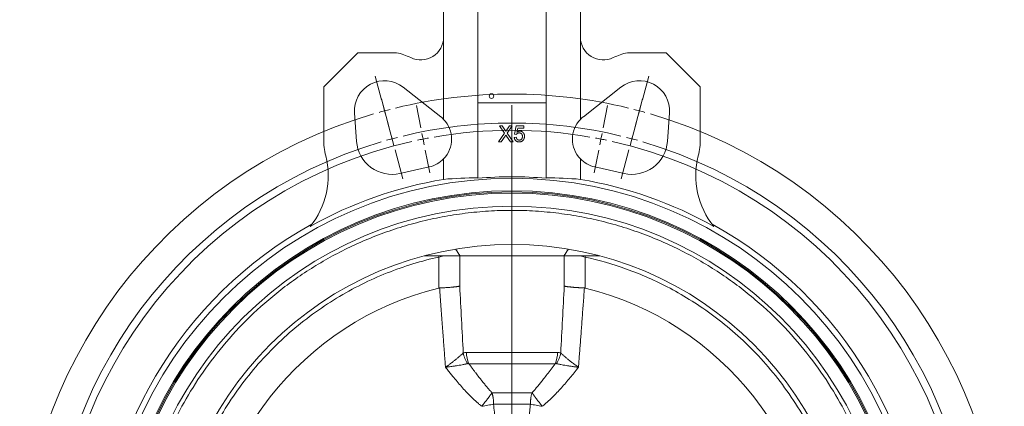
# Model space of a CAD drawing. Header units: millimetres. Extents: x 72 to 1173, y -128 to 1022.
# Tile 5 of 8: x 72 to 504, y 572 to 741. Entities that reach past the tile are written whole.
import ezdxf

# ---------------------------------------------------------------- set-up
doc = ezdxf.new("R2010")
doc.units = ezdxf.units.MM

# ---------------------------------------------------------------- blocks, each defined once
blk = doc.blocks.new('SW_CENTERMARKSYMBOL_0')
at = {"color": 0, "linetype": 'Continuous', "lineweight": 0}
for p, q in [((-1.29, 4.83), (-4.06, 15.17)), ((113.05, 4.83), (115.82, 15.17)), ((1.99, -7.44), (-1.4, 5.22)), ((109.77, -7.44), (113.16, 5.22)), ((0, 0), (-0.65, 2.41)), ((0, 0), (0.65, -2.41)), ((15.89, -7.48), (13.93, 2.33)), ((55.88, -203.54), (55.88, 2.5)), ((95.87, -7.48), (97.82, 2.33)), ((111.76, 0), (111.11, -2.41)), ((111.76, 0), (112.41, 2.41)), ((1.29, -4.83), (4.06, -15.17)), ((110.46, -4.83), (107.69, -15.17)), ((3.29, -12.27), (2.64, -9.85)), ((3.29, -12.27), (3.93, -14.68)), ((16.86, -12.39), (16.37, -9.93)), ((16.86, -12.39), (17.35, -14.84)), ((94.9, -12.39), (94.41, -14.84)), ((94.9, -12.39), (95.38, -9.93)), ((108.47, -12.27), (107.82, -14.68)), ((108.47, -12.27), (109.12, -9.85)), ((4.58, -17.1), (7.97, -29.75)), ((107.18, -17.1), (103.79, -29.75)), ((17.84, -17.29), (19.79, -27.1)), ((93.92, -17.29), (91.97, -27.1)), ((55.88, -208.54), (55.88, -206.04)), ((50.88, -208.54), (-155.16, -208.54)), ((55.88, -208.54), (53.38, -208.54)), ((55.88, -208.54), (55.88, -211.04)), ((55.88, -208.54), (58.38, -208.54)), ((60.88, -208.54), (266.92, -208.54)), ((55.88, -213.54), (55.88, -419.59)), ((4.58, -399.99), (7.97, -387.34)), ((107.18, -399.99), (103.79, -387.34)), ((17.84, -399.8), (19.79, -389.99)), ((93.92, -399.8), (91.97, -389.99)), ((1.29, -412.26), (4.06, -401.92)), ((3.29, -404.82), (2.64, -407.23)), ((3.29, -404.82), (3.93, -402.4)), ((16.86, -404.7), (16.37, -407.15)), ((16.86, -404.7), (17.35, -402.25)), ((94.9, -404.7), (94.41, -402.25)), ((94.9, -404.7), (95.38, -407.15)), ((110.46, -412.26), (107.69, -401.92)), ((108.47, -404.82), (107.82, -402.4)), ((108.47, -404.82), (109.12, -407.23)), ((1.99, -409.65), (-1.4, -422.3)), ((15.89, -409.6), (13.93, -419.41)), ((95.87, -409.6), (97.82, -419.41)), ((109.77, -409.65), (113.16, -422.3)), ((0, -417.09), (-0.65, -419.5)), ((0, -417.09), (0.65, -414.67)), ((111.76, -417.09), (111.11, -414.67)), ((111.76, -417.09), (112.41, -419.5)), ((-1.29, -421.92), (-4.06, -432.25)), ((113.05, -421.92), (115.82, -432.25))]:
    blk.add_line(p, q, dxfattribs=at)
for radius, start, end in [(215.9, 76.3269, 103.6731), (215.9, 104.3365, 105), (215.9, 75, 75.6635), (215.9, 106.3269, 253.6731), (215.9, 105, 105.6635), (215.9, 74.3365, 75), (215.9, 286.3269, 73.6731), (203.2, 76.4098, 103.5902), (200, 80.1824, 99.8176), (203.2, 105, 105.7049), (203.2, 104.2951, 105), (200, 101.25, 101.9662), (200, 100.5338, 101.25), (200, 78.75, 79.4662), (200, 78.0338, 78.75), (203.2, 75, 75.7049), (203.2, 74.2951, 75), (203.2, 106.4098, 253.5902), (200, 102.6824, 257.3176), (200, 282.6824, 77.3176), (203.2, 286.4098, 73.5902), (203.2, 254.2951, 255), (203.2, 255, 255.7049), (200, 258.0338, 258.75), (200, 258.75, 259.4662), (200, 260.1824, 279.8176), (200, 280.5338, 281.25), (200, 281.25, 281.9662), (203.2, 284.2951, 285), (203.2, 285, 285.7049), (203.2, 256.4098, 283.5902), (215.9, 254.3365, 255), (215.9, 255, 255.6635), (215.9, 256.3269, 283.6731), (215.9, 284.3365, 285), (215.9, 285, 285.6635)]:
    blk.add_arc((55.88, -208.54), radius, start, end, dxfattribs=at)

msp = doc.modelspace()

# ---------------------------------------------------------------- linework, layer by layer
at = {"color": 7, "linetype": 'Continuous', "lineweight": 15}
for p, q in [((272.84, 779.59), (272.84, 704.59)), ((302.84, 704.59), (302.84, 779.59)), ((257.84, 767.79), (257.84, 733.44)), ((317.84, 733.44), (317.84, 767.79)), ((257.84, 697.4), (257.84, 733.44)), ((317.84, 697.4), (317.84, 733.44)), ((220.25, 726.59), (205.25, 711.59)), ((237.25, 726.59), (220.25, 726.59)), ((355.43, 726.59), (338.43, 726.59)), ((370.43, 711.59), (355.43, 726.59)), ((205.25, 711.59), (205.25, 688.87)), ((240.13, 711.5), (256.56, 698.57)), ((319.13, 698.57), (335.55, 711.5)), ((370.43, 688.87), (370.43, 711.59)), ((272.84, 704.59), (272.84, 671.61)), ((302.84, 704.59), (272.84, 704.59)), ((302.84, 704.59), (302.84, 671.61)), ((219.69, 687.75), (218.8, 700.19)), ((356.89, 700.19), (355.99, 687.75)), ((281.96, 687.59), (284.55, 691.36)), ((284.55, 691.36), (282.32, 694.59)), ((282.32, 694.59), (283.51, 694.59)), ((283.51, 694.59), (284.73, 692.82)), ((285.55, 692.82), (286.77, 694.59)), ((287.97, 694.59), (285.74, 691.35)), ((285.74, 691.35), (288.33, 687.59)), ((286.77, 694.59), (287.97, 694.59)), ((288.92, 690.91), (289.64, 694.5)), ((289.82, 690.82), (288.92, 690.91)), ((289.64, 694.5), (292.96, 694.5)), ((290.37, 693.6), (290.01, 691.79)), ((292.96, 693.6), (290.37, 693.6)), ((292.96, 694.5), (292.96, 693.6)), ((283.16, 687.59), (281.96, 687.59)), ((284.82, 690), (283.16, 687.59)), ((287.14, 687.59), (285.44, 690.06)), ((288.33, 687.59), (287.14, 687.59)), ((288.83, 689.48), (289.73, 689.56)), ((257.84, 671.1), (257.84, 680.09)), ((317.84, 671.1), (317.84, 680.09)), ((251.57, 676.55), (238.68, 673.65)), ((337, 673.65), (324.11, 676.55)), ((249.44, 637.59), (265.04, 637.59)), ((255.76, 637.06), (255.76, 623.47)), ((265.04, 637.59), (310.64, 637.59)), ((310.64, 637.59), (326.25, 637.59)), ((319.92, 623.47), (319.92, 637.06)), ((307.79, 595.27), (267.89, 595.27)), ((268.96, 590.27), (306.72, 590.27)), ((287.84, 577.59), (279.05, 577.59)), ((296.63, 577.59), (287.84, 577.59)), ((287.84, 572.59), (279.77, 572.59)), ((295.91, 572.59), (287.84, 572.59))]:
    msp.add_line(p, q, dxfattribs=at)
at = {"color": 8, "linetype": 'Continuous', "lineweight": 15}
for p, q in [((255.76, 637.06), (255.64, 637.59)), ((255.76, 637.06), (257.91, 637.59)), ((264.93, 624.3), (264.93, 637.59)), ((310.75, 637.59), (310.75, 624.3)), ((317.77, 637.59), (319.92, 637.06)), ((319.92, 637.06), (320.04, 637.59))]:
    msp.add_line(p, q, dxfattribs=at)
at = {"color": 7, "linetype": 'Continuous', "lineweight": 15}
for centre, radius in [((278.84, 707.59), 1), ((287.84, 492.59), 179), ((287.84, 492.59), 173.5), ((287.84, 492.59), 173), ((287.84, 492.59), 150)]:
    msp.add_circle(centre, radius, dxfattribs=at)
for centre, radius, start, end in [((247.84, 733.44), 10, 243.8269, 0), ((327.84, 733.44), 10, 180, 296.1731), ((231.96, 701.13), 26, 63.8269, 78.2655), ((343.72, 701.13), 26, 101.7345, 116.1731), ((231.96, 701.13), 13.2, 51.781, 184.1069), ((343.72, 701.13), 13.2, 355.8931, 128.219), ((248.82, 688.75), 12.5, 43.8261, 51.781), ((248.82, 688.75), 12.5, 316.1739, 43.8261), ((326.86, 688.75), 12.5, 136.1739, 223.8261), ((326.86, 688.75), 12.5, 128.219, 136.1739), ((235.25, 688.87), 30, 180, 194.391), ((235.25, 688.87), 15.6, 184.1069, 282.6985), ((340.43, 688.87), 15.6, 257.3015, 355.8931), ((340.43, 688.87), 30, 345.609, 0), ((172.29, 672.71), 35, 320.5902, 14.391), ((248.82, 688.75), 12.5, 282.6985, 316.1739), ((326.86, 688.75), 12.5, 223.8261, 257.3015), ((403.39, 672.71), 35, 165.609, 219.4098), ((287.84, 492.59), 181.02, 99.5397, 119.2726), ((287.84, 492.59), 179.64, 85.2103, 94.7897), ((287.84, 492.59), 181.02, 60.7274, 80.4603), ((287.84, 492.59), 172.5, 0, 180), ((287.84, 492.59), 166.75, 0, 180), ((287.84, 492.59), 181.5, 118.904, 241.096), ((287.84, 492.59), 181.5, 298.904, 61.096), ((287.84, 492.59), 134.75, 103.7718, 256.2282), ((287.84, 492.59), 134.75, 283.7718, 76.2282), ((279.89, 595.22), 12, 179.7646, 204.3739), ((295.79, 595.22), 12, 335.6261, 0.2354)]:
    msp.add_arc(centre, radius, start, end, dxfattribs=at)
for centre, start_param, end_param in [((273.76, 492.59), 1.575926, 1.659482), ((301.92, 492.59), 1.48211, 1.565667)]:
    msp.add_ellipse(centre, major_axis=(179.77, 0), ratio=0.996929, start_param=start_param, end_param=end_param, dxfattribs=at)
for points, knots in [([(284.73, 692.82), (284.76, 692.77), (284.82, 692.69), (284.89, 692.57), (284.96, 692.47), (285.01, 692.38), (285.05, 692.3), (285.08, 692.24), (285.09, 692.19), (285.09, 692.16), (285.09, 692.15)], [0, 0, 0, 0, 0.209538, 0.393206, 0.554151, 0.689382, 0.80228, 0.889952, 0.956059, 1, 1, 1, 1]), ([(285.09, 692.15), (285.12, 692.19), (285.19, 692.29), (285.29, 692.44), (285.42, 692.62), (285.5, 692.75), (285.55, 692.82)], [0, 0, 0, 0, 0.195959, 0.429465, 0.696675, 1, 1, 1, 1]), ([(291.01, 691.45), (290.94, 691.45), (290.81, 691.44), (290.62, 691.41), (290.44, 691.36), (290.29, 691.28), (290.15, 691.18), (290.02, 691.08), (289.91, 690.96), (289.85, 690.87), (289.82, 690.82)], [0, 0, 0, 0, 0.14786, 0.283561, 0.412369, 0.534236, 0.652692, 0.768663, 0.883652, 1, 1, 1, 1]), ([(290.01, 691.79), (290.06, 691.83), (290.16, 691.9), (290.31, 692), (290.47, 692.08), (290.62, 692.14), (290.78, 692.19), (290.94, 692.23), (291.1, 692.25), (291.21, 692.26), (291.26, 692.26)], [0, 0, 0, 0, 0.136729, 0.268515, 0.395529, 0.52, 0.640496, 0.761236, 0.880107, 1, 1, 1, 1]), ([(292.42, 689.94), (292.42, 690), (292.41, 690.11), (292.4, 690.27), (292.37, 690.42), (292.33, 690.56), (292.28, 690.7), (292.22, 690.82), (292.15, 690.94), (292.07, 691.05), (291.97, 691.14), (291.86, 691.22), (291.75, 691.29), (291.62, 691.35), (291.48, 691.39), (291.34, 691.43), (291.18, 691.45), (291.07, 691.45), (291.01, 691.45)], [0, 0, 0, 0, 0.072866, 0.141887, 0.207453, 0.270438, 0.331641, 0.390108, 0.448069, 0.505503, 0.562488, 0.619084, 0.676416, 0.735452, 0.796241, 0.860406, 0.928305, 1, 1, 1, 1]), ([(291.26, 692.26), (291.33, 692.26), (291.47, 692.25), (291.68, 692.22), (291.87, 692.17), (292.06, 692.1), (292.24, 692.01), (292.41, 691.9), (292.57, 691.77), (292.72, 691.62), (292.86, 691.46), (292.99, 691.29), (293.09, 691.1), (293.17, 690.9), (293.23, 690.69), (293.28, 690.47), (293.31, 690.23), (293.31, 690.07), (293.32, 689.99)], [0, 0, 0, 0, 0.061997, 0.122088, 0.181375, 0.239508, 0.297836, 0.35688, 0.417282, 0.47964, 0.5425, 0.604962, 0.666991, 0.730216, 0.794173, 0.860458, 0.928578, 1, 1, 1, 1]), ([(284.82, 690), (284.84, 690.03), (284.88, 690.09), (284.96, 690.2), (285.05, 690.33), (285.11, 690.43), (285.15, 690.48)], [0, 0, 0, 0, 0.174779, 0.398246, 0.673111, 1, 1, 1, 1]), ([(285.15, 690.48), (285.2, 690.41), (285.29, 690.27), (285.39, 690.13), (285.44, 690.06)], [0, 0, 0, 0, 0.494218, 1, 1, 1, 1]), ([(291, 687.5), (290.93, 687.5), (290.78, 687.51), (290.56, 687.53), (290.36, 687.57), (290.16, 687.63), (289.98, 687.71), (289.81, 687.8), (289.64, 687.91), (289.49, 688.04), (289.35, 688.18), (289.23, 688.33), (289.12, 688.5), (289.03, 688.67), (288.96, 688.86), (288.9, 689.05), (288.85, 689.26), (288.84, 689.4), (288.83, 689.48)], [0, 0, 0, 0, 0.069298, 0.135561, 0.199671, 0.261716, 0.322662, 0.382907, 0.443032, 0.503501, 0.563724, 0.62398, 0.683629, 0.743848, 0.805192, 0.867649, 0.932778, 1, 1, 1, 1]), ([(289.73, 689.56), (289.73, 689.51), (289.75, 689.42), (289.78, 689.27), (289.83, 689.14), (289.88, 689.02), (289.93, 688.91), (289.99, 688.8), (290.07, 688.71), (290.14, 688.62), (290.23, 688.55), (290.32, 688.49), (290.42, 688.43), (290.52, 688.38), (290.64, 688.35), (290.75, 688.33), (290.88, 688.31), (290.97, 688.31), (291.01, 688.31)], [0, 0, 0, 0, 0.077361, 0.15048, 0.219977, 0.286681, 0.349678, 0.41068, 0.469427, 0.526756, 0.583142, 0.638824, 0.695263, 0.752696, 0.810849, 0.871356, 0.934436, 1, 1, 1, 1]), ([(292.78, 688.35), (292.72, 688.28), (292.62, 688.15), (292.43, 687.98), (292.23, 687.83), (292.01, 687.71), (291.78, 687.61), (291.53, 687.55), (291.27, 687.51), (291.09, 687.5), (291, 687.5)], [0, 0, 0, 0, 0.127893, 0.251579, 0.372793, 0.492778, 0.61359, 0.737809, 0.86618, 1, 1, 1, 1]), ([(291.01, 688.31), (291.06, 688.31), (291.17, 688.31), (291.32, 688.33), (291.46, 688.37), (291.6, 688.42), (291.72, 688.48), (291.84, 688.56), (291.95, 688.65), (292.04, 688.75), (292.13, 688.87), (292.21, 689), (292.27, 689.13), (292.33, 689.27), (292.37, 689.43), (292.4, 689.59), (292.42, 689.76), (292.42, 689.88), (292.42, 689.94)], [0, 0, 0, 0, 0.065801, 0.128677, 0.188676, 0.247598, 0.304849, 0.361786, 0.419523, 0.478682, 0.53877, 0.598799, 0.660184, 0.722952, 0.787993, 0.855404, 0.926153, 1, 1, 1, 1]), ([(293.32, 689.99), (293.31, 689.91), (293.31, 689.76), (293.28, 689.53), (293.24, 689.32), (293.19, 689.11), (293.11, 688.9), (293.02, 688.71), (292.91, 688.52), (292.82, 688.41), (292.78, 688.35)], [0, 0, 0, 0, 0.132462, 0.26165, 0.387547, 0.510782, 0.632675, 0.75466, 0.876523, 1, 1, 1, 1]), ([(452.76, 492.59), (452.76, 493.03), (452.76, 493.92), (452.74, 495.25), (452.71, 496.58), (452.67, 497.91), (452.63, 499.24), (452.57, 500.56), (452.5, 501.89), (452.33, 504.66), (451.99, 508.86), (451.32, 514.61), (450.43, 520.44), (449.28, 526.48), (447.87, 532.6), (445.58, 541.09), (441.91, 551.97), (436.16, 565.2), (428.85, 578.6), (419.83, 591.93), (409, 604.92), (398.54, 615.09), (389.25, 622.76), (381.75, 628.27), (373.81, 633.44), (365.45, 638.21), (356.7, 642.55), (347.59, 646.41), (338.15, 649.75), (328.44, 652.54), (318.49, 654.74), (308.38, 656.33), (298.14, 657.29), (287.84, 657.62), (277.54, 657.29), (267.31, 656.33), (257.19, 654.74), (247.25, 652.54), (237.53, 649.75), (228.1, 646.41), (218.98, 642.55), (210.23, 638.21), (201.87, 633.44), (193.93, 628.27), (186.44, 622.76), (177.15, 615.09), (166.68, 604.92), (155.85, 591.93), (146.84, 578.6), (139.52, 565.2), (133.77, 551.97), (130.11, 541.09), (127.81, 532.6), (126.4, 526.48), (125.25, 520.44), (124.36, 514.61), (123.7, 508.86), (123.33, 504.4), (123.14, 501.1), (123.04, 498.97), (122.97, 496.84), (122.93, 494.72), (122.93, 493.3), (122.92, 492.59)], [0, 0, 0, 0, 0.002567, 0.005134, 0.0077, 0.010266, 0.012833, 0.015399, 0.017966, 0.020533, 0.03146, 0.042387, 0.054011, 0.065636, 0.077992, 0.09035, 0.116586, 0.144396, 0.17381, 0.204834, 0.237445, 0.271584, 0.289204, 0.307165, 0.325449, 0.344033, 0.362891, 0.381997, 0.401321, 0.420829, 0.440488, 0.460261, 0.480111, 0.5, 0.519889, 0.539739, 0.559512, 0.579171, 0.59868, 0.618003, 0.637109, 0.655968, 0.674551, 0.692835, 0.710796, 0.728416, 0.762555, 0.795166, 0.826191, 0.855605, 0.883414, 0.90965, 0.922007, 0.934365, 0.945989, 0.957613, 0.96854, 0.979467, 0.983574, 0.98768, 0.991786, 0.995893, 1, 1, 1, 1]), ([(139.85, 492.59), (139.85, 500.31), (140.46, 508.24), (143.05, 524.25), (145.04, 532.32), (149.11, 544.26), (150.64, 548.22), (154.07, 556.02), (155.96, 559.87), (160.09, 567.42), (162.33, 571.12), (167.14, 578.32), (169.7, 581.82), (175.13, 588.58), (177.99, 591.84), (183.98, 598.09), (187.1, 601.08), (193.57, 606.75), (196.92, 609.43), (203.8, 614.47), (207.32, 616.83), (218.1, 623.39), (225.55, 627.07), (240.62, 633.07), (248.23, 635.39), (255.76, 637.06)], [0, 0, 0, 0, 0.125, 0.125, 0.25, 0.25, 0.3125, 0.3125, 0.375, 0.375, 0.4375, 0.4375, 0.5, 0.5, 0.5625, 0.5625, 0.625, 0.625, 0.6875, 0.6875, 0.75, 0.75, 0.875, 0.875, 1, 1, 1, 1]), ([(319.92, 637.06), (325.8, 635.75), (331.88, 634.03), (344.35, 629.52), (350.73, 626.75), (363.57, 619.94), (370.02, 615.91), (379.53, 608.82), (382.66, 606.28), (388.83, 600.84), (391.86, 597.94), (397.75, 591.78), (400.61, 588.52), (406.11, 581.65), (408.76, 578.03), (413.76, 570.46), (416.13, 566.51), (420.52, 558.3), (422.55, 554.05), (426.21, 545.27), (427.85, 540.75), (430.7, 531.51), (431.91, 526.78), (433.85, 517.18), (434.59, 512.3), (435.58, 502.48), (435.83, 497.54), (435.83, 487.64), (435.58, 482.7), (434.59, 472.88), (433.85, 468), (431.91, 458.4), (430.7, 453.68), (427.85, 444.43), (426.21, 439.91), (422.55, 431.13), (420.52, 426.88), (416.13, 418.67), (413.76, 414.72), (408.76, 407.15), (406.11, 403.53), (400.61, 396.66), (397.75, 393.4), (391.86, 387.24), (388.83, 384.34), (382.66, 378.9), (379.53, 376.36), (370.02, 369.27), (363.57, 365.24), (350.73, 358.44), (344.35, 355.66), (331.88, 351.15), (325.8, 349.43), (319.92, 348.12)], [0, 0, 0, 0, 0.0625, 0.0625, 0.125, 0.125, 0.1875, 0.1875, 0.21875, 0.21875, 0.25, 0.25, 0.28125, 0.28125, 0.3125, 0.3125, 0.34375, 0.34375, 0.375, 0.375, 0.40625, 0.40625, 0.4375, 0.4375, 0.46875, 0.46875, 0.5, 0.5, 0.53125, 0.53125, 0.5625, 0.5625, 0.59375, 0.59375, 0.625, 0.625, 0.65625, 0.65625, 0.6875, 0.6875, 0.71875, 0.71875, 0.75, 0.75, 0.78125, 0.78125, 0.8125, 0.8125, 0.875, 0.875, 0.9375, 0.9375, 1, 1, 1, 1]), ([(256.09, 623.51), (256.19, 623.52), (256.39, 623.53), (256.67, 623.54), (256.93, 623.55), (257.18, 623.56), (257.4, 623.57), (257.6, 623.58), (257.78, 623.59), (258.18, 623.61), (258.8, 623.64), (259.66, 623.7), (260.53, 623.76), (261.17, 623.82), (261.59, 623.86), (261.81, 623.88), (262.05, 623.9), (262.31, 623.93), (262.58, 623.96), (262.87, 623.99), (263.17, 624.03), (263.47, 624.07), (263.78, 624.11), (264.09, 624.15), (264.38, 624.2), (264.67, 624.25), (264.84, 624.29), (264.93, 624.3)], [0, 0, 0, 0, 0.0269213, 0.052103, 0.0755449, 0.0972472, 0.1172097, 0.1354326, 0.1519158, 0.1666594, 0.2429876, 0.3239962, 0.4096877, 0.5000641, 0.5214041, 0.545597, 0.5726429, 0.6025417, 0.6352933, 0.6708977, 0.7093549, 0.7506647, 0.794827, 0.8418419, 0.8917091, 0.9444285, 1, 1, 1, 1]), ([(256.09, 623.51), (256.16, 622.57), (256.29, 620.71), (256.49, 617.94), (256.69, 615.22), (256.89, 612.55), (257.08, 609.94), (257.27, 607.38), (257.46, 604.87), (257.64, 602.41), (257.83, 600.01), (258, 597.65), (258.18, 595.35), (258.35, 593.11), (258.52, 590.91), (258.63, 589.47), (258.69, 588.75)], [0, 0, 0, 0, 0.081398, 0.161263, 0.239594, 0.31639, 0.391653, 0.465382, 0.537576, 0.608237, 0.677363, 0.744956, 0.811016, 0.875542, 0.938537, 1, 1, 1, 1]), ([(319.59, 623.51), (319.49, 623.52), (319.27, 623.53), (318.95, 623.54), (318.63, 623.55), (318.31, 623.57), (317.99, 623.58), (317.67, 623.6), (317.35, 623.62), (317.03, 623.64), (316.72, 623.66), (316.4, 623.68), (316.09, 623.7), (315.78, 623.72), (315.48, 623.74), (315.18, 623.76), (314.88, 623.79), (314.59, 623.81), (314.32, 623.83), (314.07, 623.86), (313.83, 623.88), (313.56, 623.91), (313.28, 623.94), (312.97, 623.97), (312.66, 624.01), (312.33, 624.05), (312, 624.09), (311.67, 624.14), (311.34, 624.19), (311.03, 624.25), (310.85, 624.29), (310.75, 624.3)], [0, 0, 0, 0, 0.0283188, 0.0567733, 0.0853636, 0.1140899, 0.1429522, 0.1719508, 0.2010858, 0.2303572, 0.2597653, 0.2893101, 0.3189918, 0.3488104, 0.3787662, 0.4088592, 0.4390896, 0.4694574, 0.4999628, 0.5235275, 0.5503843, 0.5805332, 0.613974, 0.6507067, 0.6907313, 0.7340476, 0.7806555, 0.8305548, 0.8837455, 0.9402273, 1, 1, 1, 1]), ([(316.99, 588.75), (317.07, 589.67), (317.21, 591.52), (317.42, 594.35), (317.65, 597.26), (317.88, 600.25), (318.11, 603.33), (318.34, 606.49), (318.59, 609.73), (318.83, 613.06), (319.08, 616.47), (319.34, 619.97), (319.51, 622.32), (319.59, 623.51)], [0, 0, 0, 0, 0.078653, 0.159754, 0.243307, 0.329311, 0.417766, 0.508674, 0.602035, 0.697848, 0.796113, 0.896831, 1, 1, 1, 1]), ([(258.69, 588.75), (258.77, 588.82), (258.96, 588.95), (259.27, 589.17), (259.62, 589.43), (260.02, 589.72), (260.47, 590.05), (261.18, 590.59), (262.07, 591.27), (263.12, 592.11), (264.07, 592.88), (264.84, 593.54), (265.39, 594.02), (265.77, 594.36), (266.14, 594.7), (266.36, 594.92), (266.49, 595.04)], [0, 0, 0, 0, 0.028637, 0.062378, 0.101306, 0.145509, 0.195073, 0.250073, 0.388936, 0.500199, 0.630986, 0.750065, 0.814709, 0.875059, 0.930031, 1, 1, 1, 1]), ([(268.37, 590.36), (267.89, 591.07), (267.49, 591.83), (266.85, 593.41), (266.62, 594.23), (266.49, 595.04)], [0, 0, 0, 0, 0.5, 0.5, 1, 1, 1, 1]), ([(309.2, 595.04), (309.06, 594.23), (308.83, 593.41), (308.19, 591.83), (307.79, 591.07), (307.32, 590.36)], [0, 0, 0, 0, 0.5, 0.5, 1, 1, 1, 1]), ([(309.2, 595.04), (309.24, 594.99), (309.34, 594.89), (309.49, 594.75), (309.63, 594.62), (309.77, 594.49), (309.98, 594.3), (310.3, 594.02), (310.84, 593.54), (311.61, 592.89), (312.55, 592.12), (313.61, 591.27), (314.58, 590.53), (315.45, 589.88), (316.08, 589.41), (316.58, 589.05), (316.87, 588.84), (316.99, 588.75)], [0, 0, 0, 0, 0.0282361, 0.0548865, 0.0799171, 0.1032992, 0.1250091, 0.1857885, 0.2500639, 0.3682442, 0.5000465, 0.6084504, 0.7499746, 0.8346672, 0.9043183, 0.959306, 1, 1, 1, 1]), ([(268.37, 590.36), (268.3, 590.35), (268.18, 590.32), (268, 590.27), (267.81, 590.23), (267.64, 590.18), (267.37, 590.12), (266.98, 590.03), (266.29, 589.89), (265.34, 589.71), (264.17, 589.51), (262.85, 589.3), (261.65, 589.13), (260.55, 588.98), (259.76, 588.88), (259.16, 588.81), (258.82, 588.77), (258.69, 588.75)], [0, 0, 0, 0, 0.0280865, 0.054673, 0.0797144, 0.1031711, 0.1250091, 0.1857247, 0.2500631, 0.3681336, 0.5000461, 0.6094217, 0.7499766, 0.8382223, 0.9092216, 0.9630827, 1, 1, 1, 1]), ([(258.69, 588.75), (259.13, 588.2), (259.97, 587.13), (261.18, 585.61), (262.58, 583.88), (264.22, 581.94), (266.79, 579.01), (269.46, 576.18), (271.93, 573.87), (273.41, 572.6), (274.16, 571.97), (274.56, 571.64)], [0, 0, 0, 0, 0.090944, 0.174259, 0.249999, 0.376963, 0.500008, 0.750003, 0.875, 0.933156, 1, 1, 1, 1]), ([(268.96, 590.27), (269.21, 589.92), (269.72, 589.23), (270.47, 588.22), (271.2, 587.24), (271.91, 586.29), (272.61, 585.37), (273.3, 584.48), (274.11, 583.44), (275.05, 582.26), (276.1, 580.97), (277.12, 579.77), (278.09, 578.64), (278.74, 577.93), (279.05, 577.59)], [0, 0, 0, 0, 0.079782, 0.157414, 0.232902, 0.306249, 0.37746, 0.446543, 0.513504, 0.621836, 0.724587, 0.821814, 0.913588, 1, 1, 1, 1]), ([(296.63, 577.59), (296.8, 577.78), (297.15, 578.16), (297.68, 578.75), (298.22, 579.37), (298.77, 580.01), (299.34, 580.68), (299.91, 581.38), (300.5, 582.1), (301.1, 582.85), (302.04, 584.04), (303.33, 585.71), (305.01, 587.93), (306.14, 589.47), (306.72, 590.27)], [0, 0, 0, 0, 0.047352, 0.096343, 0.146994, 0.199319, 0.253334, 0.309049, 0.366476, 0.425624, 0.486501, 0.646041, 0.817185, 1, 1, 1, 1]), ([(301.12, 571.64), (301.53, 571.97), (302.28, 572.6), (303.76, 573.87), (306.21, 576.19), (308.89, 579.01), (311.46, 581.94), (313.3, 584.12), (315.15, 586.41), (316.35, 587.94), (316.99, 588.75)], [0, 0, 0, 0, 0.067249, 0.125001, 0.249998, 0.499992, 0.622425, 0.750003, 0.866565, 1, 1, 1, 1]), ([(316.99, 588.75), (316.88, 588.77), (316.6, 588.8), (316.15, 588.85), (315.59, 588.92), (314.94, 589.01), (313.97, 589.14), (312.84, 589.3), (311.53, 589.51), (310.34, 589.71), (309.39, 589.89), (308.7, 590.03), (308.22, 590.14), (307.76, 590.26), (307.47, 590.33), (307.32, 590.36)], [0, 0, 0, 0, 0.032102, 0.073092, 0.123051, 0.182038, 0.250068, 0.388003, 0.500197, 0.631143, 0.750064, 0.814719, 0.875059, 0.930425, 1, 1, 1, 1]), ([(275.32, 572.59), (275.37, 572.65), (275.48, 572.79), (275.65, 573.02), (275.86, 573.28), (276.1, 573.59), (276.43, 574.01), (276.86, 574.58), (277.26, 575.11), (277.58, 575.54), (277.8, 575.84), (278.03, 576.15), (278.28, 576.49), (278.53, 576.85), (278.8, 577.22), (278.97, 577.46), (279.05, 577.59)], [0, 0, 0, 0, 0.035078, 0.076471, 0.124535, 0.181298, 0.250145, 0.360208, 0.502666, 0.555774, 0.614858, 0.679923, 0.750972, 0.828004, 0.911014, 1, 1, 1, 1]), ([(279.05, 577.59), (279.08, 577.5), (279.14, 577.32), (279.21, 577.05), (279.28, 576.78), (279.35, 576.51), (279.4, 576.24), (279.46, 575.98), (279.51, 575.71), (279.55, 575.44), (279.61, 575.09), (279.66, 574.66), (279.71, 574.14), (279.75, 573.63), (279.77, 573.11), (279.77, 572.76), (279.77, 572.59)], [0, 0, 0, 0, 0.059203, 0.117372, 0.174549, 0.230784, 0.286131, 0.340652, 0.39442, 0.447514, 0.500019, 0.602828, 0.703154, 0.802023, 0.900568, 1, 1, 1, 1]), ([(287.84, 577.59), (287.84, 576.84), (287.84, 576.03), (287.84, 574.33), (287.84, 573.45), (287.84, 572.59)], [0, 0, 0, 0, 0.5, 0.5, 1, 1, 1, 1]), ([(295.91, 572.59), (295.91, 572.7), (295.91, 572.92), (295.92, 573.24), (295.93, 573.56), (295.95, 573.88), (295.98, 574.2), (296.01, 574.53), (296.05, 574.85), (296.1, 575.23), (296.16, 575.66), (296.25, 576.14), (296.36, 576.62), (296.48, 577.11), (296.58, 577.43), (296.63, 577.59)], [0, 0, 0, 0, 0.06231, 0.124095, 0.185657, 0.247293, 0.309286, 0.371905, 0.435405, 0.500018, 0.594925, 0.691966, 0.791593, 0.894173, 1, 1, 1, 1]), ([(296.63, 577.59), (296.67, 577.53), (296.76, 577.4), (296.89, 577.21), (297.02, 577.03), (297.15, 576.84), (297.28, 576.66), (297.41, 576.48), (297.53, 576.31), (297.66, 576.15), (297.77, 575.98), (297.89, 575.83), (298, 575.68), (298.11, 575.53), (298.21, 575.4), (298.46, 575.06), (298.82, 574.58), (299.26, 574.01), (299.58, 573.59), (299.86, 573.24), (300.11, 572.91), (300.29, 572.69), (300.37, 572.59)], [0, 0, 0, 0, 0.0452355, 0.0889787, 0.1312288, 0.1719854, 0.211248, 0.2490162, 0.2852897, 0.3200682, 0.3533518, 0.3851405, 0.4154347, 0.4442348, 0.4715417, 0.4973567, 0.6397733, 0.7498697, 0.8186787, 0.8754746, 0.9450441, 1, 1, 1, 1]), ([(274.56, 571.64), (275.47, 571.78), (276.39, 571.93), (278.16, 572.26), (279.01, 572.43), (279.77, 572.59)], [0, 0, 0, 0, 0.5, 0.5, 1, 1, 1, 1]), ([(274.56, 571.64), (274.6, 571.7), (274.69, 571.8), (274.81, 571.96), (274.96, 572.14), (275.12, 572.35), (275.25, 572.51), (275.32, 572.59)], [0, 0, 0, 0, 0.177442, 0.338964, 0.49734, 0.740071, 1, 1, 1, 1]), ([(279.77, 572.59), (279.88, 571.41), (280.11, 569.01), (280.45, 565.37), (280.8, 561.62), (281.17, 557.77), (281.56, 553.83), (281.96, 549.78), (282.37, 545.63), (282.79, 541.38), (283.23, 537.03), (283.67, 532.74), (284.11, 528.36), (284.59, 523.74), (285.12, 518.58), (285.72, 512.86), (286.37, 506.59), (287.09, 499.78), (287.58, 495.05), (287.84, 492.59)], [0, 0, 0, 0, 0.044318, 0.089894, 0.136731, 0.184826, 0.234182, 0.284796, 0.33667, 0.389803, 0.444196, 0.499848, 0.550645, 0.608327, 0.672893, 0.744343, 0.822678, 0.907897, 1, 1, 1, 1]), ([(287.84, 492.59), (287.97, 493.84), (288.23, 496.3), (288.61, 499.91), (288.98, 503.39), (289.33, 506.73), (289.66, 509.93), (289.98, 513), (290.28, 515.93), (290.57, 518.72), (290.85, 521.37), (291.11, 523.88), (291.35, 526.26), (291.58, 528.5), (291.8, 530.6), (292.19, 534.41), (292.74, 539.88), (293.45, 546.96), (294.12, 553.77), (294.75, 560.29), (295.35, 566.53), (295.72, 570.6), (295.91, 572.59)], [0, 0, 0, 0, 0.0469116, 0.0921022, 0.1355718, 0.1773204, 0.217348, 0.2556547, 0.2922404, 0.327105, 0.3602488, 0.3916715, 0.4213732, 0.449354, 0.4756138, 0.5001526, 0.5922057, 0.6807606, 0.7658175, 0.8473763, 0.9254372, 1, 1, 1, 1]), ([(295.91, 572.59), (296.67, 572.43), (297.52, 572.26), (299.29, 571.93), (300.22, 571.78), (301.12, 571.64)], [0, 0, 0, 0, 0.5, 0.5, 1, 1, 1, 1]), ([(300.37, 572.59), (300.41, 572.53), (300.5, 572.43), (300.63, 572.27), (300.74, 572.11), (300.87, 571.96), (300.99, 571.8), (301.08, 571.7), (301.12, 571.64)], [0, 0, 0, 0, 0.17789, 0.339733, 0.502665, 0.661018, 0.822534, 1, 1, 1, 1])]:
    msp.add_open_spline(points, degree=3, knots=knots, dxfattribs=at)
for points in [[(265.04, 637.59), (264.4, 638.57), (263.76, 639.55), (263.12, 640.54)], [(310.64, 637.59), (311.28, 638.57), (311.93, 639.55), (312.56, 640.54)], [(255.76, 623.47), (255.87, 623.49), (255.98, 623.51), (256.09, 623.51)], [(264.93, 624.3), (265.42, 614.57), (265.95, 604.81), (266.49, 595.04)], [(309.2, 595.04), (309.73, 604.81), (310.26, 614.57), (310.75, 624.3)], [(319.59, 623.51), (319.7, 623.51), (319.81, 623.49), (319.92, 623.47)], [(267.89, 595.27), (267.38, 595.27), (266.91, 595.2), (266.49, 595.04)], [(309.2, 595.04), (308.77, 595.2), (308.31, 595.27), (307.79, 595.27)], [(268.37, 590.36), (268.52, 590.41), (268.72, 590.37), (268.96, 590.27)], [(306.72, 590.27), (306.96, 590.37), (307.16, 590.41), (307.32, 590.36)]]:
    msp.add_open_spline(points, degree=3, dxfattribs=at)

# ---------------------------------------------------------------- block references
at = {"color": 7, "linetype": 'Continuous', "lineweight": 0}
msp.add_blockref('SW_CENTERMARKSYMBOL_0', (231.96, 701.13), dxfattribs=at)

doc.saveas('drawing.dxf')
